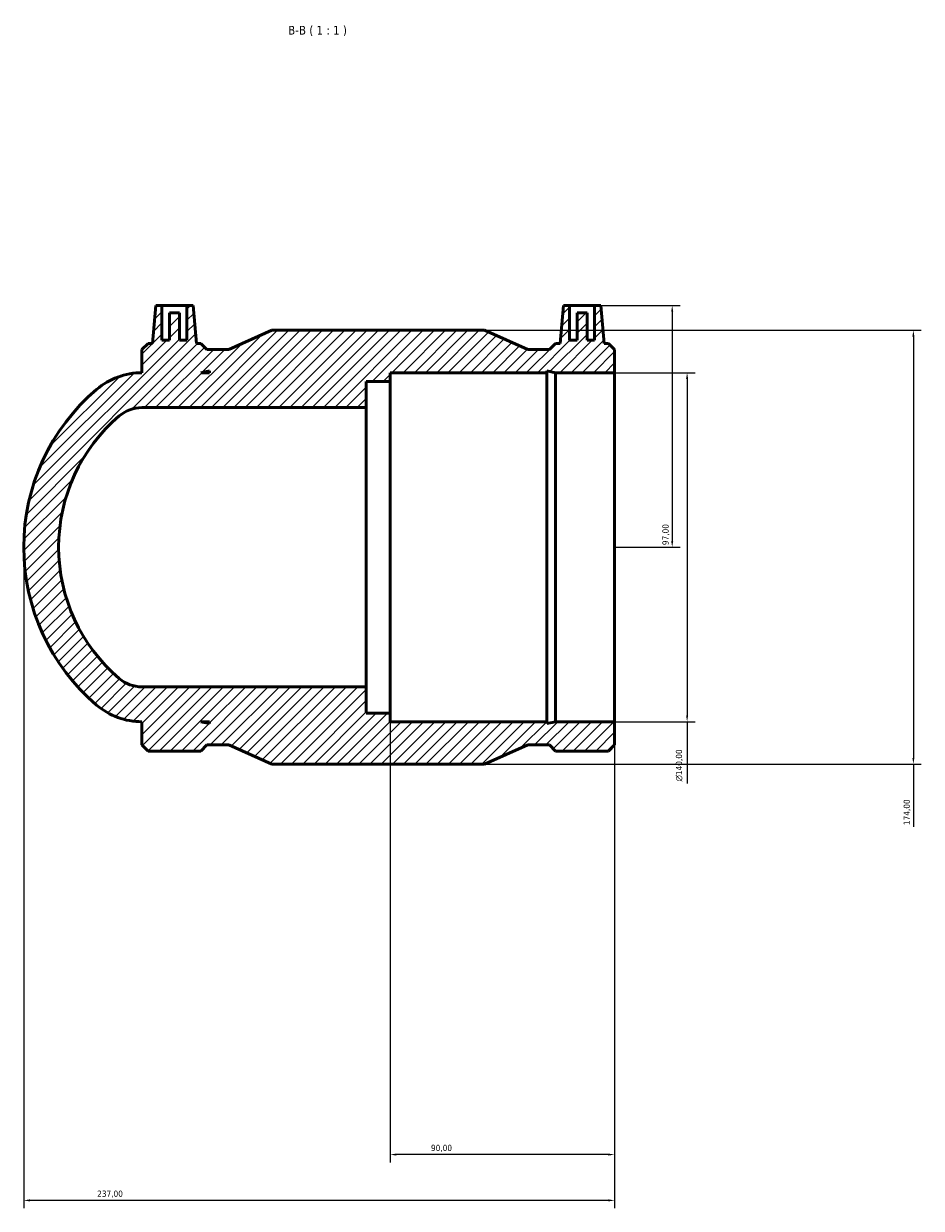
# Model space of a CAD drawing. Header units: millimetres. Extents: x -119 to 1304, y -171 to 1632.
# Tile 5 of 6: x 388 to 748, y 1157 to 1632. Entities that reach past the tile are written whole.
import ezdxf

# ---------------------------------------------------------------- set-up
doc = ezdxf.new("R2010")
doc.units = ezdxf.units.MM
for name, color, linetype, lineweight in [('Dimension (ISO)', 7, 'Continuous', 25), ('Hatch (ISO)', 7, 'Continuous', 18), ('Symbol (ISO)', 7, 'Continuous', 25), ('Visible (ISO)', 7, 'Continuous', 50)]:
    doc.layers.add(name, color=color, linetype=linetype, lineweight=lineweight)
doc.styles.add('Label Text (ISO)', font='tahoma.ttf')
doc.styles.add('Note Text (ISO)', font='tahoma.ttf')
doc.dimstyles.new('Default (ISO)', dxfattribs={"dimtxt": 2.5, "dimasz": 2.5, "dimexe": 3.174999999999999, "dimexo": 0, "dimgap": 0.762, "dimtad": 1, "dimrnd": 1e-08, "dimzin": 0, "dimtxsty": 'Note Text (ISO)', "dimcen": 0.09, "dimdle": 10, "dimclrd": 256, "dimclre": 256, "dimclrt": 232, "dimazin": 0, "dimtfac": 1.402080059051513, "dimtmove": 0, "dimatfit": 3, "dimfxl": 1, "dimtolj": 1, "dimtzin": 0, "dimlwd": -1, "dimlwe": -1, "dimarcsym": 0})

# ---------------------------------------------------------------- blocks, each defined once
blk = doc.blocks.new('*D7')
at = {"layer": 'Defpoints', "color": 0, "transparency": 16777216}
for p in [(535.031218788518, 1355.639649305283), (625.0312187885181, 1352.139649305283), (535.031218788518, 1178.514649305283)]:
    blk.add_point(p, dxfattribs=at)
at = {"layer": 'Dimension (ISO)', "transparency": 16777216}
for p, q in [((535.031218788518, 1355.639649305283), (535.031218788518, 1175.339649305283)), ((625.0312187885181, 1352.139649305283), (625.0312187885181, 1175.339649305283)), ((622.531218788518, 1178.514649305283), (537.5312187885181, 1178.514649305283))]:
    blk.add_line(p, q, dxfattribs=at)
for points in [[(537.5312187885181, 1178.93131597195), (537.5312187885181, 1178.097982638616), (535.031218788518, 1178.514649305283)], [(622.531218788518, 1178.93131597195), (622.531218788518, 1178.097982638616), (625.0312187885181, 1178.514649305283)]]:
    blk.add_solid(points, dxfattribs=at)
at = {"layer": 'Dimension (ISO)', "color": 232, "true_color": 0xca0064, "transparency": 16777216, "insert": (551.382461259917, 1182.448240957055), "char_height": 2.5, "attachment_point": 1, "style": 'Note Text (ISO)'}
blk.add_mtext('\\A1;90,00', dxfattribs=at)
blk = doc.blocks.new('*D8')
at = {"layer": 'Defpoints', "color": 0, "transparency": 16777216}
for p in [(625.0312187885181, 1492.139649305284), (625.0312187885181, 1352.139649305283), (654.1227194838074, 1352.139649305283)]:
    blk.add_point(p, dxfattribs=at)
at = {"layer": 'Dimension (ISO)', "transparency": 16777216}
for p, q in [((625.0312187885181, 1492.139649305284), (657.2977194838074, 1492.139649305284)), ((654.1227194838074, 1489.639649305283), (654.1227194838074, 1354.639649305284)), ((625.0312187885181, 1352.139649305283), (657.2977194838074, 1352.139649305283)), ((654.1227194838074, 1352.139649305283), (654.1227194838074, 1327.383899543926))]:
    blk.add_line(p, q, dxfattribs=at)
for points in [[(653.7060528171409, 1489.639649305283), (654.5393861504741, 1489.639649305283), (654.1227194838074, 1492.139649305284)], [(653.7060528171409, 1354.639649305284), (654.5393861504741, 1354.639649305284), (654.1227194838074, 1352.139649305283)]]:
    blk.add_solid(points, dxfattribs=at)
at = {"layer": 'Dimension (ISO)', "color": 232, "true_color": 0xca0064, "transparency": 16777216, "insert": (649.5992215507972, 1328.145899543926), "char_height": 2.5, "attachment_point": 1, "rotation": 90, "style": 'Note Text (ISO)'}
blk.add_mtext('\\A1;\\fAIGDT|b0|i0;\\H2.5000;\\ln\\fTahoma|b0|i0;\\H2.5000;140,00', dxfattribs=at)
blk = doc.blocks.new('*D9')
at = {"layer": 'Defpoints', "color": 0, "transparency": 16777216}
for p in [(572.891218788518, 1509.139649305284), (572.891218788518, 1335.139649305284), (744.8912187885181, 1335.139649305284)]:
    blk.add_point(p, dxfattribs=at)
at = {"layer": 'Dimension (ISO)', "transparency": 16777216}
for p, q in [((572.891218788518, 1509.139649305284), (748.066218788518, 1509.139649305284)), ((744.8912187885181, 1506.639649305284), (744.8912187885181, 1337.639649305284)), ((572.891218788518, 1335.139649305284), (748.066218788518, 1335.139649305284)), ((744.8912187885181, 1335.139649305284), (744.8912187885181, 1309.923821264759))]:
    blk.add_line(p, q, dxfattribs=at)
for points in [[(744.4745521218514, 1506.639649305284), (745.3078854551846, 1506.639649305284), (744.8912187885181, 1509.139649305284)], [(744.4745521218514, 1337.639649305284), (745.3078854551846, 1337.639649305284), (744.8912187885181, 1335.139649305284)]]:
    blk.add_solid(points, dxfattribs=at)
at = {"layer": 'Dimension (ISO)', "color": 232, "true_color": 0xca0064, "transparency": 16777216, "insert": (740.9576271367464, 1310.685821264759), "char_height": 2.5, "attachment_point": 1, "rotation": 90, "style": 'Note Text (ISO)'}
blk.add_mtext('\\A1;174,00', dxfattribs=at)
blk = doc.blocks.new('*D10')
at = {"layer": 'Defpoints', "color": 0, "transparency": 16777216}
for p in [(616.981218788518, 1519.139649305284), (625.0312187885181, 1422.139649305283), (648.1362187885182, 1422.139649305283)]:
    blk.add_point(p, dxfattribs=at)
at = {"layer": 'Dimension (ISO)', "transparency": 16777216}
for p, q in [((616.981218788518, 1519.139649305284), (651.3112187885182, 1519.139649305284)), ((648.1362187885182, 1516.639649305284), (648.1362187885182, 1424.639649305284)), ((625.0312187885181, 1422.139649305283), (651.3112187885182, 1422.139649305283))]:
    blk.add_line(p, q, dxfattribs=at)
for points in [[(647.7195521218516, 1516.639649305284), (648.5528854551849, 1516.639649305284), (648.1362187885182, 1519.139649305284)], [(647.7195521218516, 1424.639649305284), (648.5528854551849, 1424.639649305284), (648.1362187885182, 1422.139649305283)]]:
    blk.add_solid(points, dxfattribs=at)
at = {"layer": 'Dimension (ISO)', "color": 232, "true_color": 0xca0064, "transparency": 16777216, "insert": (644.2026271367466, 1422.990891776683), "char_height": 2.5, "attachment_point": 1, "rotation": 90, "style": 'Note Text (ISO)'}
blk.add_mtext('\\A1;97,00', dxfattribs=at)
blk = doc.blocks.new('*D11')
at = {"layer": 'Defpoints', "color": 0, "transparency": 16777216}
for p in [(388.0312187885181, 1422.139649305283), (625.0312187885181, 1352.139649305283), (388.0312187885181, 1160.139649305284)]:
    blk.add_point(p, dxfattribs=at)
at = {"layer": 'Dimension (ISO)', "transparency": 16777216}
for p, q in [((388.0312187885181, 1422.139649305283), (388.0312187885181, 1156.964649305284)), ((625.0312187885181, 1352.139649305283), (625.0312187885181, 1156.964649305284)), ((622.531218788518, 1160.139649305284), (390.5312187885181, 1160.139649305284))]:
    blk.add_line(p, q, dxfattribs=at)
for points in [[(390.5312187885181, 1160.55631597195), (390.5312187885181, 1159.722982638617), (388.0312187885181, 1160.139649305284)], [(622.531218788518, 1160.55631597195), (622.531218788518, 1159.722982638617), (625.0312187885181, 1160.139649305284)]]:
    blk.add_solid(points, dxfattribs=at)
at = {"layer": 'Dimension (ISO)', "color": 232, "true_color": 0xca0064, "transparency": 16777216, "insert": (417.4791704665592, 1164.074919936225), "char_height": 2.5, "attachment_point": 1, "style": 'Note Text (ISO)'}
blk.add_mtext('\\A1;237,00', dxfattribs=at)

msp = doc.modelspace()

# ---------------------------------------------------------------- hatches: boundary and pattern name
at = {"layer": 'Hatch (ISO)'}
h = msp.add_hatch(dxfattribs=at)
h.set_pattern_fill('ANSI31', color=256, scale=25.4, style=0)
h.set_pattern_definition([(45, (0, 0), (-2.245064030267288, 2.245064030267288), [])])
edge = h.paths.add_edge_path()
edge.add_ellipse((471.1951363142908, 1422.139649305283), major_axis=(-53.91690113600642, 63.31828290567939), ratio=1, start_angle=0, end_angle=99.16976007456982)
edge.add_ellipse((435.4312187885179, 1380.139649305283), major_axis=(-18.15298361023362, -21.31828290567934), ratio=1, start_angle=4.09e-14, end_angle=40.41511996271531)
edge.add_line((435.4312187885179, 1352.139649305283), (435.4312187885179, 1342.813049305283))
edge.add_line((435.4312187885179, 1342.813049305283), (437.8846187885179, 1340.359649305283))
edge.add_line((437.8846187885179, 1340.359649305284), (459.0778187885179, 1340.359649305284))
edge.add_line((459.077818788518, 1340.359649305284), (461.5312187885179, 1342.813049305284))
edge.add_line((461.5312187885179, 1342.813049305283), (470.231218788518, 1342.813049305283))
edge.add_line((470.231218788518, 1342.813049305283), (487.5712187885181, 1335.139649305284))
edge.add_line((487.5712187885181, 1335.139649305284), (572.891218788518, 1335.139649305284))
edge.add_line((572.891218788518, 1335.139649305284), (590.231218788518, 1342.813049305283))
edge.add_line((590.231218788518, 1342.813049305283), (598.9312187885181, 1342.813049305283))
edge.add_line((598.9312187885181, 1342.813049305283), (601.3846187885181, 1340.359649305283))
edge.add_line((601.3846187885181, 1340.359649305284), (622.5778187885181, 1340.359649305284))
edge.add_line((622.5778187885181, 1340.359649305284), (625.0312187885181, 1342.813049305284))
edge.add_line((625.0312187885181, 1342.813049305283), (625.0312187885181, 1352.139649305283))
edge.add_line((625.0312187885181, 1352.139649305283), (601.3846187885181, 1352.139649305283))
edge.add_line((601.3846187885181, 1352.139649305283), (597.8586978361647, 1351.390191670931))
edge.add_line((597.8586978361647, 1351.390191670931), (597.8586978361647, 1352.139649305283))
edge.add_line((597.8586978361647, 1352.139649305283), (535.031218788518, 1352.139649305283))
edge.add_line((535.031218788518, 1352.139649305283), (535.031218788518, 1355.639649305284))
edge.add_line((535.031218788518, 1355.639649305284), (525.4312187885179, 1355.639649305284))
edge.add_line((525.4312187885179, 1355.639649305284), (525.4312187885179, 1366.139649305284))
edge.add_line((525.4312187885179, 1366.139649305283), (435.4312187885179, 1366.139649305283))
edge.add_ellipse((435.4312187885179, 1380.139649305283), major_axis=(-1.78e-14, -14.00000000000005), ratio=1, start_angle=319.58488003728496, end_angle=360, ccw=False)
edge.add_ellipse((471.1951363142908, 1422.139649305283), major_axis=(-44.84040933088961, -52.65914145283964), ratio=1, start_angle=260.8302399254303, end_angle=360, ccw=False)
edge.add_ellipse((435.4312187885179, 1464.139649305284), major_axis=(-9.076491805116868, 10.65914145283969), ratio=1, start_angle=319.58488003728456, end_angle=360.0000000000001, ccw=False)
edge.add_line((435.4312187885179, 1478.139649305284), (525.4312187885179, 1478.139649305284))
edge.add_line((525.4312187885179, 1478.139649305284), (525.4312187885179, 1488.639649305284))
edge.add_line((525.4312187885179, 1488.639649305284), (535.031218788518, 1488.639649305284))
edge.add_line((535.031218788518, 1488.639649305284), (535.031218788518, 1492.139649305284))
edge.add_line((535.031218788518, 1492.139649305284), (597.8586978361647, 1492.139649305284))
edge.add_line((597.8586978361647, 1492.139649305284), (597.8586978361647, 1492.889106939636))
edge.add_line((597.8586978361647, 1492.889106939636), (601.3846187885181, 1492.139649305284))
edge.add_line((601.3846187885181, 1492.139649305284), (625.0312187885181, 1492.139649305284))
edge.add_line((625.0312187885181, 1492.139649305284), (625.0312187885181, 1501.466249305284))
edge.add_line((625.0312187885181, 1501.466249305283), (622.5778187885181, 1503.919649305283))
edge.add_line((622.5778187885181, 1503.919649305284), (620.8127962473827, 1503.919649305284))
edge.add_line((620.8127962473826, 1503.919649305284), (619.481218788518, 1519.139649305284))
edge.add_line((619.481218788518, 1519.139649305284), (616.981218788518, 1519.139649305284))
edge.add_line((616.981218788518, 1519.139649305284), (616.981218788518, 1505.139649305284))
edge.add_line((616.981218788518, 1505.139649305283), (613.981218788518, 1505.139649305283))
edge.add_line((613.981218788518, 1505.139649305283), (613.981218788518, 1516.139649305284))
edge.add_line((613.981218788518, 1516.139649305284), (609.981218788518, 1516.139649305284))
edge.add_line((609.981218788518, 1516.139649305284), (609.981218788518, 1505.139649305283))
edge.add_line((609.981218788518, 1505.139649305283), (606.981218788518, 1505.139649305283))
edge.add_line((606.981218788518, 1505.139649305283), (606.981218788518, 1519.139649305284))
edge.add_line((606.981218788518, 1519.139649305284), (604.481218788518, 1519.139649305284))
edge.add_line((604.481218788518, 1519.139649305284), (603.1496413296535, 1503.919649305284))
edge.add_line((603.1496413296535, 1503.919649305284), (601.3846187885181, 1503.919649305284))
edge.add_line((601.3846187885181, 1503.919649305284), (598.9312187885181, 1501.466249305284))
edge.add_line((598.9312187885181, 1501.466249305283), (590.231218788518, 1501.466249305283))
edge.add_line((590.231218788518, 1501.466249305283), (572.8912187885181, 1509.139649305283))
edge.add_line((572.891218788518, 1509.139649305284), (487.5712187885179, 1509.139649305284))
edge.add_line((487.5712187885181, 1509.139649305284), (470.231218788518, 1501.466249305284))
edge.add_line((470.231218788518, 1501.466249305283), (461.531218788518, 1501.466249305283))
edge.add_line((461.5312187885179, 1501.466249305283), (459.077818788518, 1503.919649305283))
edge.add_line((459.077818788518, 1503.919649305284), (457.3127962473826, 1503.919649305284))
edge.add_line((457.3127962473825, 1503.919649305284), (455.981218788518, 1519.139649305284))
edge.add_line((455.981218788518, 1519.139649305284), (453.4812187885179, 1519.139649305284))
edge.add_line((453.4812187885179, 1519.139649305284), (453.4812187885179, 1505.139649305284))
edge.add_line((453.4812187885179, 1505.139649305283), (450.4812187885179, 1505.139649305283))
edge.add_line((450.481218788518, 1505.139649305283), (450.481218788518, 1516.139649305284))
edge.add_line((450.481218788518, 1516.139649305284), (446.481218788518, 1516.139649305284))
edge.add_line((446.481218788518, 1516.139649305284), (446.481218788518, 1505.139649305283))
edge.add_line((446.481218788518, 1505.139649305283), (443.481218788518, 1505.139649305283))
edge.add_line((443.481218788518, 1505.139649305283), (443.481218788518, 1519.139649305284))
edge.add_line((443.481218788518, 1519.139649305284), (440.9812187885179, 1519.139649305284))
edge.add_line((440.9812187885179, 1519.139649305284), (439.6496413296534, 1503.919649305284))
edge.add_line((439.6496413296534, 1503.919649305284), (437.884618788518, 1503.919649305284))
edge.add_line((437.884618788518, 1503.919649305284), (435.4312187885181, 1501.466249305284))
edge.add_line((435.4312187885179, 1501.466249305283), (435.4312187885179, 1492.139649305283))
edge.add_ellipse((435.4312187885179, 1464.139649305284), major_axis=(5.33e-14, 27.9999999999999), ratio=1, start_angle=0, end_angle=40.41511996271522)
h.paths.add_polyline_path([(459.077818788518, 1352.139649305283), (462.6037397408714, 1352.139649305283), (462.6037397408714, 1351.390191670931)], flags=0)
h.paths.add_polyline_path([(462.6037397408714, 1492.139649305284), (459.077818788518, 1492.139649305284), (462.6037397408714, 1492.889106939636)], flags=0)

# ---------------------------------------------------------------- linework, layer by layer
at = {"layer": 'Visible (ISO)'}
for p, q in [((440.9812187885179, 1519.139649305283), (439.6496413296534, 1503.919649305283)), ((443.481218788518, 1519.139649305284), (440.9812187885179, 1519.139649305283)), ((443.481218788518, 1505.139649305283), (443.481218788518, 1519.139649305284)), ((443.481218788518, 1519.139649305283), (453.4812187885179, 1519.139649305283)), ((450.481218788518, 1516.139649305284), (446.481218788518, 1516.139649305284)), ((446.481218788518, 1516.139649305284), (446.481218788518, 1505.139649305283)), ((450.481218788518, 1505.139649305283), (450.481218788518, 1516.139649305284)), ((455.981218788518, 1519.139649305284), (453.4812187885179, 1519.139649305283)), ((453.4812187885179, 1519.139649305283), (453.4812187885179, 1505.139649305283)), ((457.3127962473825, 1503.919649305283), (455.981218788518, 1519.139649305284)), ((604.481218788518, 1519.139649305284), (603.1496413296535, 1503.919649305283)), ((606.981218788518, 1519.139649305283), (604.481218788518, 1519.139649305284)), ((606.981218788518, 1505.139649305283), (606.981218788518, 1519.139649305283)), ((606.981218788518, 1519.139649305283), (616.981218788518, 1519.139649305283)), ((613.981218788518, 1516.139649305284), (609.981218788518, 1516.139649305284)), ((609.981218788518, 1516.139649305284), (609.981218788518, 1505.139649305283)), ((613.981218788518, 1505.139649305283), (613.981218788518, 1516.139649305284)), ((619.481218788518, 1519.139649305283), (616.981218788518, 1519.139649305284)), ((616.981218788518, 1519.139649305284), (616.981218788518, 1505.139649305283)), ((620.8127962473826, 1503.919649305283), (619.481218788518, 1519.139649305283)), ((487.5712187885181, 1509.139649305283), (470.231218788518, 1501.466249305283)), ((572.891218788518, 1509.139649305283), (487.5712187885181, 1509.139649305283)), ((590.231218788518, 1501.466249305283), (572.891218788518, 1509.139649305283)), ((437.884618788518, 1503.919649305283), (435.4312187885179, 1501.466249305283)), ((439.6496413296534, 1503.919649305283), (437.884618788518, 1503.919649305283)), ((446.481218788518, 1505.139649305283), (443.481218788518, 1505.139649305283)), ((453.4812187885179, 1505.139649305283), (450.481218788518, 1505.139649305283)), ((459.077818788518, 1503.919649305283), (457.3127962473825, 1503.919649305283)), ((461.5312187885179, 1501.466249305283), (459.077818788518, 1503.919649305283)), ((601.3846187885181, 1503.919649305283), (598.9312187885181, 1501.466249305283)), ((603.1496413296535, 1503.919649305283), (601.3846187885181, 1503.919649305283)), ((609.981218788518, 1505.139649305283), (606.981218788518, 1505.139649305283)), ((616.981218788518, 1505.139649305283), (613.981218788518, 1505.139649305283)), ((622.5778187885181, 1503.919649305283), (620.8127962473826, 1503.919649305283)), ((625.0312187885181, 1501.466249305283), (622.5778187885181, 1503.919649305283)), ((435.4312187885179, 1501.466249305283), (435.4312187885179, 1492.139649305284)), ((470.231218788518, 1501.466249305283), (461.5312187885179, 1501.466249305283)), ((598.9312187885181, 1501.466249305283), (590.231218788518, 1501.466249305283)), ((625.0312187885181, 1492.139649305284), (625.0312187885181, 1501.466249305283)), ((459.077818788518, 1492.139649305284), (462.6037397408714, 1492.889106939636)), ((462.6037397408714, 1492.139649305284), (459.077818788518, 1492.139649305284)), ((462.6037397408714, 1492.889106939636), (462.6037397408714, 1492.139649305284)), ((535.031218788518, 1488.639649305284), (535.031218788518, 1492.139649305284)), ((535.031218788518, 1492.139649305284), (597.8586978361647, 1492.139649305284)), ((597.8586978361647, 1492.139649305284), (597.8586978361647, 1492.889106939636)), ((597.8586978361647, 1492.889106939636), (601.3846187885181, 1492.139649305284)), ((597.8586978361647, 1352.139649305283), (597.8586978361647, 1492.139649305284)), ((601.3846187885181, 1492.139649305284), (625.0312187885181, 1492.139649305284)), ((601.3846187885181, 1352.139649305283), (601.3846187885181, 1492.139649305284)), ((625.0312187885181, 1352.139649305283), (625.0312187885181, 1492.139649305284)), ((525.4312187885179, 1478.139649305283), (525.4312187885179, 1488.639649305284)), ((525.4312187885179, 1488.639649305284), (535.031218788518, 1488.639649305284)), ((535.031218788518, 1355.639649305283), (535.031218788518, 1488.639649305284)), ((435.4312187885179, 1478.139649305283), (525.4312187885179, 1478.139649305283)), ((525.4312187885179, 1366.139649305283), (525.4312187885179, 1478.139649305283)), ((525.4312187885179, 1366.139649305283), (435.4312187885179, 1366.139649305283)), ((525.4312187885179, 1355.639649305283), (525.4312187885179, 1366.139649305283)), ((535.031218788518, 1355.639649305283), (525.4312187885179, 1355.639649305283)), ((535.031218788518, 1352.139649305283), (535.031218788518, 1355.639649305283)), ((435.4312187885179, 1352.139649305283), (435.4312187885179, 1342.813049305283)), ((459.077818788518, 1352.139649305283), (462.6037397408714, 1352.139649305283)), ((462.6037397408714, 1351.390191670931), (459.077818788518, 1352.139649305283)), ((462.6037397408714, 1352.139649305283), (462.6037397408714, 1351.390191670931)), ((597.8586978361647, 1352.139649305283), (535.031218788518, 1352.139649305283)), ((601.3846187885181, 1352.139649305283), (597.8586978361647, 1351.390191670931)), ((597.8586978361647, 1351.390191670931), (597.8586978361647, 1352.139649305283)), ((625.0312187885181, 1352.139649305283), (601.3846187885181, 1352.139649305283)), ((625.0312187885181, 1342.813049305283), (625.0312187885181, 1352.139649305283)), ((435.4312187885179, 1342.813049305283), (437.8846187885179, 1340.359649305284)), ((437.8846187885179, 1340.359649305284), (459.077818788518, 1340.359649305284)), ((459.077818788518, 1340.359649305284), (461.5312187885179, 1342.813049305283)), ((461.5312187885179, 1342.813049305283), (470.231218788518, 1342.813049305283)), ((470.231218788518, 1342.813049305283), (487.5712187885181, 1335.139649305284)), ((572.891218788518, 1335.139649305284), (590.231218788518, 1342.813049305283)), ((590.231218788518, 1342.813049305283), (598.9312187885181, 1342.813049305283)), ((598.9312187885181, 1342.813049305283), (601.3846187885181, 1340.359649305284)), ((601.3846187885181, 1340.359649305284), (622.5778187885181, 1340.359649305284)), ((622.5778187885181, 1340.359649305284), (625.0312187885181, 1342.813049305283)), ((487.5712187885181, 1335.139649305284), (572.891218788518, 1335.139649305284))]:
    msp.add_line(p, q, dxfattribs=at)
for centre, radius, start, end in [((435.4312187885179, 1464.139649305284), 27.9999999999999, 89.99999999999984, 130.4151199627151), ((471.1951363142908, 1422.139649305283), 83.16391752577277, 130.4151199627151, 229.5848800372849), ((435.4312187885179, 1464.139649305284), 13.99999999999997, 90.0000000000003, 130.415119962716), ((471.1951363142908, 1422.139649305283), 69.16391752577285, 130.4151199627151, 229.5848800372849), ((435.4312187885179, 1380.139649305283), 14.00000000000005, 229.5848800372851, 270), ((435.4312187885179, 1380.139649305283), 27.99999999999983, 229.5848800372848, 270)]:
    msp.add_arc(centre, radius, start, end, dxfattribs=at)

# ---------------------------------------------------------------- texts
at = {"layer": 'Symbol (ISO)', "insert": (494.092321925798, 1627.1396493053), "char_height": 3.499999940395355, "attachment_point": 7, "style": 'Label Text (ISO)'}
msp.add_mtext('B-B ( 1 : 1 )', dxfattribs=at)

# ---------------------------------------------------------------- dimensions: what is measured, and where the dimension line sits
at = {"layer": 'Dimension (ISO)'}
for base, p1, p2, angle, override, picture, middle in [((648.1362187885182, 1422.139649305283), (616.981218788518, 1519.139649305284), (625.0312187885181, 1422.139649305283), 90, {"dimdec": 2, "dimtp": 0, "dimtm": 0, "dimtdec": 2, "dimtofl": 0, "dimatfit": 1}, '*D10', (648.136218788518, 1427.139649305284)), ((744.8912187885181, 1335.139649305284), (572.891218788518, 1509.139649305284), (572.891218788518, 1335.139649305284), 90, {"dimdec": 2, "dimtp": 0, "dimtm": 0, "dimtdec": 2, "dimtofl": 0, "dimatfit": 2}, '*D9', (744.8912187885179, 1315.639649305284)), ((388.0312187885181, 1160.139649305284), (625.0312187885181, 1352.139649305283), (388.0312187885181, 1422.139649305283), 180, {"dimdec": 2, "dimtp": 0, "dimtm": 0, "dimtdec": 2, "dimtofl": 0, "dimatfit": 1}, '*D11', (422.531218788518, 1160.139649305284)), ((535.031218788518, 1178.514649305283), (625.0312187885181, 1352.139649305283), (535.031218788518, 1355.639649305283), 180, {"dimdec": 2, "dimtp": 0, "dimtm": 0, "dimtdec": 2, "dimtofl": 0, "dimatfit": 1}, '*D7', (555.531218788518, 1178.514649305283))]:
    dim = msp.add_linear_dim(base=base, p1=p1, p2=p2, angle=angle, dimstyle='Default (ISO)', override=override, dxfattribs=at)
    dim.commit()
    dim.dimension.update_dxf_attribs({"geometry": picture, "text_midpoint": middle, "dimtype": 160})
dim = msp.add_linear_dim(base=(654.1227194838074, 1352.139649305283), p1=(625.0312187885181, 1492.139649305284), p2=(625.0312187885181, 1352.139649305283), angle=90, text='\\fAIGDT|b0|i0;\\H2.5000;\\ln\\fTahoma|b0|i0;\\H2.5000;<>', dimstyle='Default (ISO)', override={"dimdec": 2, "dimtp": 0, "dimtm": 0, "dimtdec": 2, "dimtofl": 0, "dimatfit": 2}, dxfattribs=at)
dim.commit()
dim.dimension.update_dxf_attribs({"geometry": '*D8', "text_midpoint": (654.1227194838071, 1334.639649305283), "dimtype": 160})

doc.saveas('drawing.dxf')
